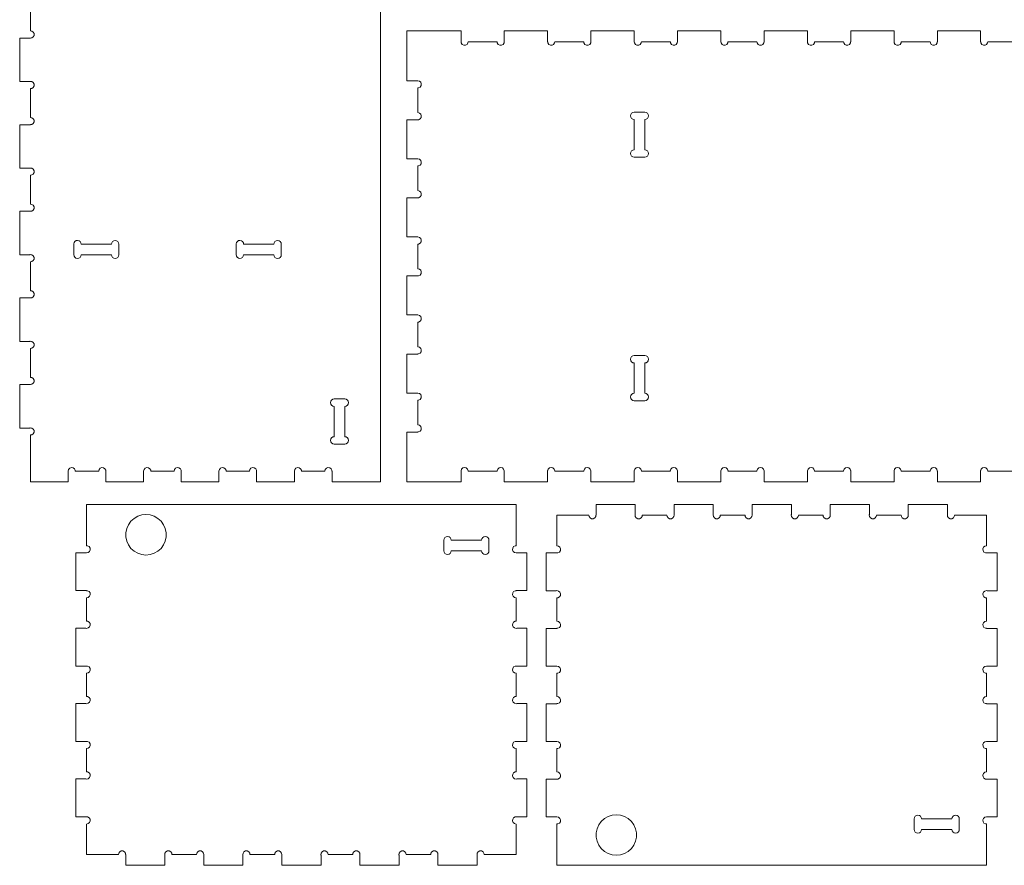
# Model space of a CAD drawing. Header units: millimetres. Extents: x 26 to 1140, y 3 to 1115.
# Tile 1 of 3: x 26 to 571, y 3 to 472. Entities that reach past the tile are written whole.
import ezdxf

# ---------------------------------------------------------------- set-up
doc = ezdxf.new("R2010")
doc.units = ezdxf.units.MM

msp = doc.modelspace()

# ---------------------------------------------------------------- linework, layer by layer
at = {"color": 7, "linetype": 'Continuous', "lineweight": 15}
for p, q in [((225.78, 1115.33), (225.78, 215.33)), ((31.78, 465.28), (31.78, 481.37)), ((32.49, 465.2), (31.78, 465.28)), ((33.28, 464.65), (32.49, 465.2)), ((33.72, 463.81), (33.28, 464.65)), ((240.38, 465.33), (240.38, 437.69)), ((270.38, 465.33), (240.38, 465.33)), ((270.38, 459.33), (270.38, 465.33)), ((294.38, 465.33), (294.38, 459.33)), ((318.38, 465.33), (294.38, 465.33)), ((318.38, 459.33), (318.38, 465.33)), ((342.38, 465.33), (342.38, 459.33)), ((366.38, 465.33), (342.38, 465.33)), ((366.38, 459.33), (366.38, 465.33)), ((390.38, 465.33), (390.38, 459.33)), ((414.38, 465.33), (390.38, 465.33)), ((414.38, 459.33), (414.38, 465.33)), ((438.38, 465.33), (438.38, 459.33)), ((462.38, 465.33), (438.38, 465.33)), ((462.38, 459.33), (462.38, 465.33)), ((486.38, 465.33), (486.38, 459.33)), ((510.38, 465.33), (486.38, 465.33)), ((510.38, 459.33), (510.38, 465.33)), ((534.38, 465.33), (534.38, 459.33)), ((558.38, 465.33), (534.38, 465.33)), ((558.38, 459.33), (558.38, 465.33)), ((25.78, 437.23), (25.78, 461.33)), ((25.78, 461.33), (31.78, 461.33)), ((31.78, 461.37), (32.49, 461.46)), ((31.78, 461.33), (31.78, 461.37)), ((32.49, 461.46), (33.28, 462)), ((33.28, 462), (33.72, 462.85)), ((33.72, 462.85), (33.72, 463.81)), ((270.42, 459.33), (270.38, 459.33)), ((270.51, 458.62), (270.42, 459.33)), ((271.05, 457.83), (270.51, 458.62)), ((274.25, 458.62), (273.7, 457.83)), ((274.33, 459.33), (274.25, 458.62)), ((290.42, 459.33), (274.33, 459.33)), ((290.51, 458.62), (290.42, 459.33)), ((291.05, 457.83), (290.51, 458.62)), ((294.25, 458.62), (293.7, 457.83)), ((294.33, 459.33), (294.25, 458.62)), ((294.38, 459.33), (294.33, 459.33)), ((318.42, 459.33), (318.38, 459.33)), ((318.51, 458.62), (318.42, 459.33)), ((319.05, 457.83), (318.51, 458.62)), ((322.25, 458.62), (321.7, 457.83)), ((322.33, 459.33), (322.25, 458.62)), ((338.42, 459.33), (322.33, 459.33)), ((338.51, 458.62), (338.42, 459.33)), ((339.05, 457.83), (338.51, 458.62)), ((342.25, 458.62), (341.7, 457.83)), ((342.33, 459.33), (342.25, 458.62)), ((342.38, 459.33), (342.33, 459.33)), ((366.42, 459.33), (366.38, 459.33)), ((366.51, 458.62), (366.42, 459.33)), ((367.05, 457.83), (366.51, 458.62)), ((370.25, 458.62), (369.7, 457.83)), ((370.33, 459.33), (370.25, 458.62)), ((386.42, 459.33), (370.33, 459.33)), ((386.51, 458.62), (386.42, 459.33)), ((387.05, 457.83), (386.51, 458.62)), ((390.25, 458.62), (389.7, 457.83)), ((390.33, 459.33), (390.25, 458.62)), ((390.38, 459.33), (390.33, 459.33)), ((414.42, 459.33), (414.38, 459.33)), ((414.51, 458.62), (414.42, 459.33)), ((415.05, 457.83), (414.51, 458.62)), ((418.25, 458.62), (417.7, 457.83)), ((418.33, 459.33), (418.25, 458.62)), ((434.42, 459.33), (418.33, 459.33)), ((434.51, 458.62), (434.42, 459.33)), ((435.05, 457.83), (434.51, 458.62)), ((438.25, 458.62), (437.7, 457.83)), ((438.33, 459.33), (438.25, 458.62)), ((438.38, 459.33), (438.33, 459.33)), ((462.42, 459.33), (462.38, 459.33)), ((462.51, 458.62), (462.42, 459.33)), ((463.05, 457.83), (462.51, 458.62)), ((466.25, 458.62), (465.7, 457.83)), ((466.33, 459.33), (466.25, 458.62)), ((482.42, 459.33), (466.33, 459.33)), ((482.51, 458.62), (482.42, 459.33)), ((483.05, 457.83), (482.51, 458.62)), ((486.25, 458.62), (485.7, 457.83)), ((486.33, 459.33), (486.25, 458.62)), ((486.38, 459.33), (486.33, 459.33)), ((510.42, 459.33), (510.38, 459.33)), ((510.51, 458.62), (510.42, 459.33)), ((511.05, 457.83), (510.51, 458.62)), ((514.25, 458.62), (513.7, 457.83)), ((514.33, 459.33), (514.25, 458.62)), ((530.42, 459.33), (514.33, 459.33)), ((530.51, 458.62), (530.42, 459.33)), ((531.05, 457.83), (530.51, 458.62)), ((534.25, 458.62), (533.7, 457.83)), ((534.33, 459.33), (534.25, 458.62)), ((534.38, 459.33), (534.33, 459.33)), ((558.42, 459.33), (558.38, 459.33)), ((558.51, 458.62), (558.42, 459.33)), ((559.05, 457.83), (558.51, 458.62)), ((562.25, 458.62), (561.7, 457.83)), ((562.33, 459.33), (562.25, 458.62)), ((578.42, 459.33), (562.33, 459.33)), ((271.9, 457.38), (271.05, 457.83)), ((272.86, 457.38), (271.9, 457.38)), ((273.7, 457.83), (272.86, 457.38)), ((291.9, 457.38), (291.05, 457.83)), ((292.86, 457.38), (291.9, 457.38)), ((293.7, 457.83), (292.86, 457.38)), ((319.9, 457.38), (319.05, 457.83)), ((320.86, 457.38), (319.9, 457.38)), ((321.7, 457.83), (320.86, 457.38)), ((339.9, 457.38), (339.05, 457.83)), ((340.86, 457.38), (339.9, 457.38)), ((341.7, 457.83), (340.86, 457.38)), ((367.9, 457.38), (367.05, 457.83)), ((368.86, 457.38), (367.9, 457.38)), ((369.7, 457.83), (368.86, 457.38)), ((387.9, 457.38), (387.05, 457.83)), ((388.86, 457.38), (387.9, 457.38)), ((389.7, 457.83), (388.86, 457.38)), ((415.9, 457.38), (415.05, 457.83)), ((416.86, 457.38), (415.9, 457.38)), ((417.7, 457.83), (416.86, 457.38)), ((435.9, 457.38), (435.05, 457.83)), ((436.86, 457.38), (435.9, 457.38)), ((437.7, 457.83), (436.86, 457.38)), ((463.9, 457.38), (463.05, 457.83)), ((464.86, 457.38), (463.9, 457.38)), ((465.7, 457.83), (464.86, 457.38)), ((483.9, 457.38), (483.05, 457.83)), ((484.86, 457.38), (483.9, 457.38)), ((485.7, 457.83), (484.86, 457.38)), ((511.9, 457.38), (511.05, 457.83)), ((512.86, 457.38), (511.9, 457.38)), ((513.7, 457.83), (512.86, 457.38)), ((531.9, 457.38), (531.05, 457.83)), ((532.86, 457.38), (531.9, 457.38)), ((533.7, 457.83), (532.86, 457.38)), ((559.9, 457.38), (559.05, 457.83)), ((560.86, 457.38), (559.9, 457.38)), ((561.7, 457.83), (560.86, 457.38)), ((31.31, 437.23), (25.78, 437.23)), ((31.54, 437.31), (31.31, 437.23)), ((32.49, 437.2), (31.54, 437.31)), ((33.28, 436.65), (32.49, 437.2)), ((33.72, 435.81), (33.28, 436.65)), ((240.38, 437.69), (246.38, 437.69)), ((246.38, 437.69), (247.31, 437.46)), ((247.31, 437.46), (248.02, 436.83)), ((248.02, 436.83), (248.36, 435.93)), ((31.78, 433.37), (32.49, 433.46)), ((31.78, 417.28), (31.78, 433.37)), ((32.49, 433.46), (33.28, 434)), ((33.28, 434), (33.72, 434.85)), ((33.72, 434.85), (33.72, 435.81)), ((246.38, 433.75), (246.38, 420.05)), ((246.86, 433.75), (246.38, 433.75)), ((247.7, 434.19), (246.86, 433.75)), ((248.25, 434.98), (247.7, 434.19)), ((248.36, 435.93), (248.25, 434.98)), ((372.28, 420.33), (366.38, 420.33)), ((32.49, 417.2), (31.78, 417.28)), ((33.28, 416.65), (32.49, 417.2)), ((33.72, 415.81), (33.28, 416.65)), ((33.28, 414), (33.72, 414.85)), ((33.72, 414.85), (33.72, 415.81)), ((240.38, 416.05), (240.38, 394.42)), ((246.38, 416.05), (240.38, 416.05)), ((246.38, 420.05), (247.31, 419.82)), ((246.38, 416.11), (246.38, 416.05)), ((246.86, 416.11), (246.38, 416.11)), ((247.7, 416.56), (246.86, 416.11)), ((247.31, 419.82), (248.02, 419.19)), ((248.25, 417.34), (247.7, 416.56)), ((248.02, 419.19), (248.36, 418.29)), ((248.36, 418.29), (248.25, 417.34)), ((366.38, 416.23), (366.38, 399.43)), ((372.28, 399.43), (372.28, 416.23)), ((25.78, 389.23), (25.78, 413.33)), ((25.78, 413.33), (31.78, 413.33)), ((31.78, 413.37), (32.49, 413.46)), ((31.78, 413.33), (31.78, 413.37)), ((32.49, 413.46), (33.28, 414)), ((240.38, 394.42), (246.38, 394.42)), ((246.38, 394.42), (247.31, 394.19)), ((247.31, 394.19), (248.02, 393.55)), ((248.02, 393.55), (248.36, 392.66)), ((366.38, 395.33), (372.28, 395.33)), ((31.31, 389.23), (25.78, 389.23)), ((31.54, 389.31), (31.31, 389.23)), ((32.49, 389.2), (31.54, 389.31)), ((33.28, 388.65), (32.49, 389.2)), ((33.72, 387.81), (33.28, 388.65)), ((33.72, 386.85), (33.72, 387.81)), ((246.38, 390.47), (246.38, 376.78)), ((246.86, 390.47), (246.38, 390.47)), ((247.7, 390.92), (246.86, 390.47)), ((248.25, 391.71), (247.7, 390.92)), ((248.36, 392.66), (248.25, 391.71)), ((31.78, 385.37), (32.49, 385.46)), ((31.78, 369.28), (31.78, 385.37)), ((32.49, 385.46), (33.28, 386)), ((33.28, 386), (33.72, 386.85)), ((246.38, 376.78), (247.31, 376.55)), ((247.31, 376.55), (248.02, 375.92)), ((240.38, 372.78), (240.38, 351.14)), ((246.38, 372.78), (240.38, 372.78)), ((246.38, 372.84), (246.38, 372.78)), ((246.86, 372.84), (246.38, 372.84)), ((247.7, 373.28), (246.86, 372.84)), ((248.25, 374.07), (247.7, 373.28)), ((248.02, 375.92), (248.36, 375.02)), ((248.36, 375.02), (248.25, 374.07)), ((32.49, 369.2), (31.78, 369.28)), ((33.28, 368.65), (32.49, 369.2)), ((32.49, 365.46), (33.28, 366)), ((33.72, 367.81), (33.28, 368.65)), ((33.28, 366), (33.72, 366.85)), ((33.72, 366.85), (33.72, 367.81)), ((25.78, 341.23), (25.78, 365.33)), ((25.78, 365.33), (31.78, 365.33)), ((31.78, 365.37), (32.49, 365.46)), ((31.78, 365.33), (31.78, 365.37)), ((240.38, 351.14), (246.38, 351.14)), ((246.38, 351.14), (247.31, 350.91)), ((247.31, 350.91), (248.02, 350.28)), ((248.02, 350.28), (248.36, 349.38)), ((248.36, 349.38), (248.25, 348.43)), ((55.78, 341.33), (55.78, 347.23)), ((59.88, 347.13), (76.68, 347.13)), ((80.78, 347.13), (80.78, 341.23)), ((145.78, 341.33), (145.78, 347.23)), ((149.88, 347.13), (166.68, 347.13)), ((170.78, 347.13), (170.78, 341.23)), ((246.38, 347.2), (246.38, 333.51)), ((246.86, 347.2), (246.38, 347.2)), ((247.7, 347.65), (246.86, 347.2)), ((248.25, 348.43), (247.7, 347.65)), ((31.31, 341.23), (25.78, 341.23)), ((31.54, 341.31), (31.31, 341.23)), ((32.49, 341.2), (31.54, 341.31)), ((33.28, 340.65), (32.49, 341.2)), ((33.72, 339.81), (33.28, 340.65)), ((33.28, 338), (33.72, 338.85)), ((33.72, 338.85), (33.72, 339.81)), ((76.68, 341.23), (59.88, 341.23)), ((166.68, 341.23), (149.88, 341.23)), ((31.78, 337.37), (32.49, 337.46)), ((31.78, 321.28), (31.78, 337.37)), ((32.49, 337.46), (33.28, 338)), ((246.38, 333.51), (247.31, 333.28)), ((247.31, 333.28), (248.02, 332.64)), ((240.38, 329.51), (240.38, 307.87)), ((246.38, 329.51), (240.38, 329.51)), ((246.38, 329.57), (246.38, 329.51)), ((246.86, 329.57), (246.38, 329.57)), ((247.7, 330.01), (246.86, 329.57)), ((248.25, 330.8), (247.7, 330.01)), ((248.02, 332.64), (248.36, 331.75)), ((248.36, 331.75), (248.25, 330.8)), ((25.78, 293.23), (25.78, 317.33)), ((25.78, 317.33), (31.78, 317.33)), ((32.49, 321.2), (31.78, 321.28)), ((31.78, 317.37), (32.49, 317.46)), ((31.78, 317.33), (31.78, 317.37)), ((33.28, 320.65), (32.49, 321.2)), ((32.49, 317.46), (33.28, 318)), ((33.72, 319.81), (33.28, 320.65)), ((33.28, 318), (33.72, 318.85)), ((33.72, 318.85), (33.72, 319.81)), ((240.38, 307.87), (246.38, 307.87)), ((246.38, 307.87), (247.31, 307.64)), ((247.31, 307.64), (248.02, 307.01)), ((248.02, 307.01), (248.36, 306.11)), ((248.36, 306.11), (248.25, 305.16)), ((246.38, 303.93), (246.38, 290.23)), ((246.86, 303.93), (246.38, 303.93)), ((247.7, 304.37), (246.86, 303.93)), ((248.25, 305.16), (247.7, 304.37)), ((31.31, 293.23), (25.78, 293.23)), ((31.54, 293.31), (31.31, 293.23)), ((32.49, 293.2), (31.54, 293.31)), ((31.78, 289.37), (32.49, 289.46)), ((31.78, 273.28), (31.78, 289.37)), ((33.28, 292.65), (32.49, 293.2)), ((32.49, 289.46), (33.28, 290)), ((33.72, 291.81), (33.28, 292.65)), ((33.28, 290), (33.72, 290.85)), ((33.72, 290.85), (33.72, 291.81)), ((246.38, 290.23), (247.31, 290.01)), ((247.31, 290.01), (248.02, 289.37)), ((248.02, 289.37), (248.36, 288.48)), ((240.38, 286.23), (240.38, 264.6)), ((246.38, 286.23), (240.38, 286.23)), ((246.38, 286.29), (246.38, 286.23)), ((246.86, 286.29), (246.38, 286.29)), ((247.7, 286.74), (246.86, 286.29)), ((248.25, 287.53), (247.7, 286.74)), ((248.36, 288.48), (248.25, 287.53)), ((372.28, 285.38), (366.38, 285.38)), ((366.38, 281.28), (366.38, 264.48)), ((372.28, 264.48), (372.28, 281.28)), ((32.49, 273.2), (31.78, 273.28)), ((33.28, 272.65), (32.49, 273.2)), ((25.78, 245.23), (25.78, 269.33)), ((25.78, 269.33), (31.78, 269.33)), ((31.78, 269.37), (32.49, 269.46)), ((31.78, 269.33), (31.78, 269.37)), ((32.49, 269.46), (33.28, 270)), ((33.72, 271.81), (33.28, 272.65)), ((33.28, 270), (33.72, 270.85)), ((33.72, 270.85), (33.72, 271.81)), ((240.38, 264.6), (246.38, 264.6)), ((246.38, 264.6), (247.31, 264.37)), ((247.31, 264.37), (248.02, 263.73)), ((248.02, 263.73), (248.36, 262.84)), ((248.36, 262.84), (248.25, 261.89)), ((200.06, 261.33), (205.96, 261.33)), ((200.06, 240.43), (200.06, 257.23)), ((205.96, 257.23), (205.96, 240.43)), ((246.38, 260.66), (246.38, 246.96)), ((246.86, 260.66), (246.38, 260.66)), ((247.7, 261.1), (246.86, 260.66)), ((248.25, 261.89), (247.7, 261.1)), ((366.38, 260.38), (372.28, 260.38)), ((246.38, 246.96), (247.31, 246.73)), ((247.31, 246.73), (248.02, 246.1)), ((248.02, 246.1), (248.36, 245.2)), ((31.31, 245.23), (25.78, 245.23)), ((31.54, 245.31), (31.31, 245.23)), ((32.49, 245.2), (31.54, 245.31)), ((31.78, 241.37), (32.49, 241.46)), ((31.78, 215.33), (31.78, 241.37)), ((33.28, 244.65), (32.49, 245.2)), ((32.49, 241.46), (33.28, 242)), ((33.72, 243.81), (33.28, 244.65)), ((33.28, 242), (33.72, 242.85)), ((33.72, 242.85), (33.72, 243.81)), ((240.38, 242.96), (240.38, 215.33)), ((246.38, 242.96), (240.38, 242.96)), ((246.38, 243.02), (246.38, 242.96)), ((246.86, 243.02), (246.38, 243.02)), ((247.7, 243.47), (246.86, 243.02)), ((248.25, 244.25), (247.7, 243.47)), ((248.36, 245.2), (248.25, 244.25)), ((205.96, 236.33), (200.06, 236.33)), ((52.9, 222.26), (52.67, 221.33)), ((52.67, 221.33), (52.67, 215.33)), ((53.53, 222.97), (52.9, 222.26)), ((54.43, 223.31), (53.53, 222.97)), ((55.38, 223.2), (54.43, 223.31)), ((56.17, 222.65), (55.38, 223.2)), ((56.61, 221.81), (56.17, 222.65)), ((56.61, 221.33), (56.61, 221.81)), ((69.56, 221.33), (56.61, 221.33)), ((69.79, 222.26), (69.56, 221.33)), ((70.42, 222.97), (69.79, 222.26)), ((71.32, 223.31), (70.42, 222.97)), ((72.27, 223.2), (71.32, 223.31)), ((73.06, 222.65), (72.27, 223.2)), ((73.5, 221.81), (73.06, 222.65)), ((73.5, 221.33), (73.5, 221.81)), ((73.56, 221.33), (73.5, 221.33)), ((73.56, 215.33), (73.56, 221.33)), ((94.68, 222.26), (94.45, 221.33)), ((94.45, 221.33), (94.45, 215.33)), ((95.31, 222.97), (94.68, 222.26)), ((96.21, 223.31), (95.31, 222.97)), ((97.16, 223.2), (96.21, 223.31)), ((97.94, 222.65), (97.16, 223.2)), ((98.39, 221.81), (97.94, 222.65)), ((98.39, 221.33), (98.39, 221.81)), ((111.34, 221.33), (98.39, 221.33)), ((111.57, 222.26), (111.34, 221.33)), ((112.2, 222.97), (111.57, 222.26)), ((113.1, 223.31), (112.2, 222.97)), ((114.05, 223.2), (113.1, 223.31)), ((114.83, 222.65), (114.05, 223.2)), ((115.28, 221.81), (114.83, 222.65)), ((115.28, 221.33), (115.28, 221.81)), ((115.34, 221.33), (115.28, 221.33)), ((115.34, 215.33), (115.34, 221.33)), ((136.45, 222.26), (136.23, 221.33)), ((136.23, 221.33), (136.23, 215.33)), ((137.09, 222.97), (136.45, 222.26)), ((137.98, 223.31), (137.09, 222.97)), ((138.93, 223.2), (137.98, 223.31)), ((139.72, 222.65), (138.93, 223.2)), ((140.17, 221.81), (139.72, 222.65)), ((140.17, 221.33), (140.17, 221.81)), ((153.11, 221.33), (140.17, 221.33)), ((153.34, 222.26), (153.11, 221.33)), ((153.98, 222.97), (153.34, 222.26)), ((154.87, 223.31), (153.98, 222.97)), ((155.82, 223.2), (154.87, 223.31)), ((156.61, 222.65), (155.82, 223.2)), ((157.06, 221.81), (156.61, 222.65)), ((157.06, 221.33), (157.06, 221.81)), ((157.11, 221.33), (157.06, 221.33)), ((157.11, 215.33), (157.11, 221.33)), ((178.23, 222.26), (178, 221.33)), ((178, 221.33), (178, 215.33)), ((178.87, 222.97), (178.23, 222.26)), ((179.76, 223.31), (178.87, 222.97)), ((180.71, 223.2), (179.76, 223.31)), ((181.5, 222.65), (180.71, 223.2)), ((181.94, 221.81), (181.5, 222.65)), ((181.94, 221.33), (181.94, 221.81)), ((194.89, 221.33), (181.94, 221.33)), ((195.12, 222.26), (194.89, 221.33)), ((195.76, 222.97), (195.12, 222.26)), ((196.65, 223.31), (195.76, 222.97)), ((197.6, 223.2), (196.65, 223.31)), ((198.39, 222.65), (197.6, 223.2)), ((198.83, 221.81), (198.39, 222.65)), ((198.83, 221.33), (198.83, 221.81)), ((198.89, 221.33), (198.83, 221.33)), ((198.89, 215.33), (198.89, 221.33)), ((270.38, 221.33), (270.42, 221.33)), ((270.38, 215.33), (270.38, 221.33)), ((270.39, 221.57), (270.73, 222.46)), ((270.42, 221.33), (270.39, 221.57)), ((270.73, 222.46), (271.45, 223.1)), ((271.45, 223.1), (272.38, 223.33)), ((272.38, 223.33), (273.31, 223.1)), ((273.31, 223.1), (274.02, 222.46)), ((274.02, 222.46), (274.36, 221.57)), ((274.36, 221.57), (274.33, 221.33)), ((274.33, 221.33), (290.42, 221.33)), ((290.39, 221.57), (290.73, 222.46)), ((290.42, 221.33), (290.39, 221.57)), ((290.73, 222.46), (291.45, 223.1)), ((291.45, 223.1), (292.38, 223.33)), ((292.38, 223.33), (293.31, 223.1)), ((293.31, 223.1), (294.02, 222.46)), ((294.02, 222.46), (294.36, 221.57)), ((294.36, 221.57), (294.33, 221.33)), ((294.33, 221.33), (294.38, 221.33)), ((294.38, 221.33), (294.38, 215.33)), ((318.38, 221.33), (318.42, 221.33)), ((318.38, 215.33), (318.38, 221.33)), ((318.39, 221.57), (318.73, 222.46)), ((318.42, 221.33), (318.39, 221.57)), ((318.73, 222.46), (319.45, 223.1)), ((319.45, 223.1), (320.38, 223.33)), ((320.38, 223.33), (321.31, 223.1)), ((321.31, 223.1), (322.02, 222.46)), ((322.02, 222.46), (322.36, 221.57)), ((322.36, 221.57), (322.33, 221.33)), ((322.33, 221.33), (338.42, 221.33)), ((338.39, 221.57), (338.73, 222.46)), ((338.42, 221.33), (338.39, 221.57)), ((338.73, 222.46), (339.45, 223.1)), ((339.45, 223.1), (340.38, 223.33)), ((340.38, 223.33), (341.31, 223.1)), ((341.31, 223.1), (342.02, 222.46)), ((342.02, 222.46), (342.36, 221.57)), ((342.36, 221.57), (342.33, 221.33)), ((342.33, 221.33), (342.38, 221.33)), ((342.38, 221.33), (342.38, 215.33)), ((366.38, 221.33), (366.42, 221.33)), ((366.38, 215.33), (366.38, 221.33)), ((366.39, 221.57), (366.73, 222.46)), ((366.42, 221.33), (366.39, 221.57)), ((366.73, 222.46), (367.45, 223.1)), ((367.45, 223.1), (368.38, 223.33)), ((368.38, 223.33), (369.31, 223.1)), ((369.31, 223.1), (370.02, 222.46)), ((370.02, 222.46), (370.36, 221.57)), ((370.36, 221.57), (370.33, 221.33)), ((370.33, 221.33), (386.42, 221.33)), ((386.39, 221.57), (386.73, 222.46)), ((386.42, 221.33), (386.39, 221.57)), ((386.73, 222.46), (387.45, 223.1)), ((387.45, 223.1), (388.38, 223.33)), ((388.38, 223.33), (389.31, 223.1)), ((389.31, 223.1), (390.02, 222.46)), ((390.02, 222.46), (390.36, 221.57)), ((390.36, 221.57), (390.33, 221.33)), ((390.33, 221.33), (390.38, 221.33)), ((390.38, 221.33), (390.38, 215.33)), ((414.38, 221.33), (414.42, 221.33)), ((414.38, 215.33), (414.38, 221.33)), ((414.39, 221.57), (414.73, 222.46)), ((414.42, 221.33), (414.39, 221.57)), ((414.73, 222.46), (415.45, 223.1)), ((415.45, 223.1), (416.38, 223.33)), ((416.38, 223.33), (417.31, 223.1)), ((417.31, 223.1), (418.02, 222.46)), ((418.02, 222.46), (418.36, 221.57)), ((418.36, 221.57), (418.33, 221.33)), ((418.33, 221.33), (434.42, 221.33)), ((434.39, 221.57), (434.73, 222.46)), ((434.42, 221.33), (434.39, 221.57)), ((434.73, 222.46), (435.45, 223.1)), ((435.45, 223.1), (436.38, 223.33)), ((436.38, 223.33), (437.31, 223.1)), ((437.31, 223.1), (438.02, 222.46)), ((438.02, 222.46), (438.36, 221.57)), ((438.36, 221.57), (438.33, 221.33)), ((438.33, 221.33), (438.38, 221.33)), ((438.38, 221.33), (438.38, 215.33)), ((462.38, 221.33), (462.42, 221.33)), ((462.38, 215.33), (462.38, 221.33)), ((462.39, 221.57), (462.73, 222.46)), ((462.42, 221.33), (462.39, 221.57)), ((462.73, 222.46), (463.45, 223.1)), ((463.45, 223.1), (464.38, 223.33)), ((464.38, 223.33), (465.31, 223.1)), ((465.31, 223.1), (466.02, 222.46)), ((466.02, 222.46), (466.36, 221.57)), ((466.36, 221.57), (466.33, 221.33)), ((466.33, 221.33), (482.42, 221.33)), ((482.39, 221.57), (482.73, 222.46)), ((482.42, 221.33), (482.39, 221.57)), ((482.73, 222.46), (483.45, 223.1)), ((483.45, 223.1), (484.38, 223.33)), ((484.38, 223.33), (485.31, 223.1)), ((485.31, 223.1), (486.02, 222.46)), ((486.02, 222.46), (486.36, 221.57)), ((486.36, 221.57), (486.33, 221.33)), ((486.33, 221.33), (486.38, 221.33)), ((486.38, 221.33), (486.38, 215.33)), ((510.38, 221.33), (510.42, 221.33)), ((510.38, 215.33), (510.38, 221.33)), ((510.39, 221.57), (510.73, 222.46)), ((510.42, 221.33), (510.39, 221.57)), ((510.73, 222.46), (511.45, 223.1)), ((511.45, 223.1), (512.38, 223.33)), ((512.38, 223.33), (513.31, 223.1)), ((513.31, 223.1), (514.02, 222.46)), ((514.02, 222.46), (514.36, 221.57)), ((514.36, 221.57), (514.33, 221.33)), ((514.33, 221.33), (530.42, 221.33)), ((530.39, 221.57), (530.73, 222.46)), ((530.42, 221.33), (530.39, 221.57)), ((530.73, 222.46), (531.45, 223.1)), ((531.45, 223.1), (532.38, 223.33)), ((532.38, 223.33), (533.31, 223.1)), ((533.31, 223.1), (534.02, 222.46)), ((534.02, 222.46), (534.36, 221.57)), ((534.36, 221.57), (534.33, 221.33)), ((534.33, 221.33), (534.38, 221.33)), ((534.38, 221.33), (534.38, 215.33)), ((558.38, 221.33), (558.42, 221.33)), ((558.38, 215.33), (558.38, 221.33)), ((558.39, 221.57), (558.73, 222.46)), ((558.42, 221.33), (558.39, 221.57)), ((558.73, 222.46), (559.45, 223.1)), ((559.45, 223.1), (560.38, 223.33)), ((560.38, 223.33), (561.31, 223.1)), ((561.31, 223.1), (562.02, 222.46)), ((562.02, 222.46), (562.36, 221.57)), ((562.36, 221.57), (562.33, 221.33)), ((562.33, 221.33), (578.42, 221.33)), ((52.67, 215.33), (31.78, 215.33)), ((94.45, 215.33), (73.56, 215.33)), ((136.23, 215.33), (115.34, 215.33)), ((178, 215.33), (157.11, 215.33)), ((225.78, 215.33), (198.89, 215.33)), ((240.38, 215.33), (270.38, 215.33)), ((294.38, 215.33), (318.38, 215.33)), ((342.38, 215.33), (366.38, 215.33)), ((390.38, 215.33), (414.38, 215.33)), ((438.38, 215.33), (462.38, 215.33)), ((486.38, 215.33), (510.38, 215.33)), ((534.38, 215.33), (558.38, 215.33)), ((62.89, 179.92), (62.89, 202.87)), ((62.89, 202.87), (300.89, 202.87)), ((300.89, 202.87), (300.89, 179.92)), ((345.21, 202.87), (345.21, 196.87)), ((366.94, 202.87), (345.21, 202.87)), ((366.94, 197.33), (366.94, 202.87)), ((388.48, 202.87), (388.48, 196.87)), ((410.22, 202.87), (388.48, 202.87)), ((410.22, 197.33), (410.22, 202.87)), ((431.75, 202.87), (431.75, 196.87)), ((453.49, 202.87), (431.75, 202.87)), ((453.49, 197.33), (453.49, 202.87)), ((475.02, 202.87), (475.02, 196.87)), ((496.76, 202.87), (475.02, 202.87)), ((496.76, 197.33), (496.76, 202.87)), ((518.3, 202.87), (518.3, 196.87)), ((540.03, 202.87), (518.3, 202.87)), ((540.03, 197.33), (540.03, 202.87)), ((91.22, 196.3), (93.45, 197.03)), ((93.45, 197.03), (95.78, 197.27)), ((95.78, 197.27), (98.12, 197.03)), ((98.12, 197.03), (100.35, 196.3)), ((323.57, 196.87), (323.57, 179.98)), ((341.25, 196.87), (323.57, 196.87)), ((341.34, 196.16), (341.25, 196.87)), ((345.16, 196.87), (345.08, 196.16)), ((345.21, 196.87), (345.16, 196.87)), ((366.86, 197.11), (366.94, 197.33)), ((366.97, 196.16), (366.86, 197.11)), ((370.8, 196.87), (370.71, 196.16)), ((384.52, 196.87), (370.8, 196.87)), ((384.61, 196.16), (384.52, 196.87)), ((388.43, 196.87), (388.35, 196.16)), ((388.48, 196.87), (388.43, 196.87)), ((410.13, 197.11), (410.22, 197.33)), ((410.25, 196.16), (410.13, 197.11)), ((414.07, 196.87), (413.99, 196.16)), ((427.8, 196.87), (414.07, 196.87)), ((427.88, 196.16), (427.8, 196.87)), ((431.71, 196.87), (431.62, 196.16)), ((431.75, 196.87), (431.71, 196.87)), ((453.4, 197.11), (453.49, 197.33)), ((453.52, 196.16), (453.4, 197.11)), ((457.34, 196.87), (457.26, 196.16)), ((471.07, 196.87), (457.34, 196.87)), ((471.15, 196.16), (471.07, 196.87)), ((474.98, 196.87), (474.89, 196.16)), ((475.02, 196.87), (474.98, 196.87)), ((496.68, 197.11), (496.76, 197.33)), ((496.79, 196.16), (496.68, 197.11)), ((500.62, 196.87), (500.53, 196.16)), ((514.34, 196.87), (500.62, 196.87)), ((514.43, 196.16), (514.34, 196.87)), ((518.25, 196.87), (518.17, 196.16)), ((518.3, 196.87), (518.25, 196.87)), ((539.95, 197.11), (540.03, 197.33)), ((540.06, 196.16), (539.95, 197.11)), ((543.89, 196.87), (543.8, 196.16)), ((561.57, 196.87), (543.89, 196.87)), ((561.57, 179.98), (561.57, 196.87)), ((85.11, 189.52), (86.06, 191.66)), ((86.06, 191.66), (87.44, 193.56)), ((87.44, 193.56), (89.19, 195.13)), ((89.19, 195.13), (91.22, 196.3)), ((100.35, 196.3), (102.38, 195.13)), ((102.38, 195.13), (104.13, 193.56)), ((104.13, 193.56), (105.51, 191.66)), ((105.51, 191.66), (106.46, 189.52)), ((341.88, 195.37), (341.34, 196.16)), ((342.73, 194.92), (341.88, 195.37)), ((343.68, 194.92), (342.73, 194.92)), ((344.53, 195.37), (343.68, 194.92)), ((345.08, 196.16), (344.53, 195.37)), ((367.52, 195.37), (366.97, 196.16)), ((368.36, 194.92), (367.52, 195.37)), ((369.32, 194.92), (368.36, 194.92)), ((370.17, 195.37), (369.32, 194.92)), ((370.71, 196.16), (370.17, 195.37)), ((385.15, 195.37), (384.61, 196.16)), ((386, 194.92), (385.15, 195.37)), ((386.96, 194.92), (386, 194.92)), ((387.81, 195.37), (386.96, 194.92)), ((388.35, 196.16), (387.81, 195.37)), ((410.79, 195.37), (410.25, 196.16)), ((411.64, 194.92), (410.79, 195.37)), ((412.59, 194.92), (411.64, 194.92)), ((413.44, 195.37), (412.59, 194.92)), ((413.99, 196.16), (413.44, 195.37)), ((428.43, 195.37), (427.88, 196.16)), ((429.27, 194.92), (428.43, 195.37)), ((430.23, 194.92), (429.27, 194.92)), ((431.08, 195.37), (430.23, 194.92)), ((431.62, 196.16), (431.08, 195.37)), ((454.06, 195.37), (453.52, 196.16)), ((454.91, 194.92), (454.06, 195.37)), ((455.87, 194.92), (454.91, 194.92)), ((456.71, 195.37), (455.87, 194.92)), ((457.26, 196.16), (456.71, 195.37)), ((471.7, 195.37), (471.15, 196.16)), ((472.55, 194.92), (471.7, 195.37)), ((473.5, 194.92), (472.55, 194.92)), ((474.35, 195.37), (473.5, 194.92)), ((474.89, 196.16), (474.35, 195.37)), ((497.33, 195.37), (496.79, 196.16)), ((498.18, 194.92), (497.33, 195.37)), ((499.14, 194.92), (498.18, 194.92)), ((499.99, 195.37), (499.14, 194.92)), ((500.53, 196.16), (499.99, 195.37)), ((514.97, 195.37), (514.43, 196.16)), ((515.82, 194.92), (514.97, 195.37)), ((516.78, 194.92), (515.82, 194.92)), ((517.62, 195.37), (516.78, 194.92)), ((518.17, 196.16), (517.62, 195.37)), ((540.61, 195.37), (540.06, 196.16)), ((541.45, 194.92), (540.61, 195.37)), ((542.41, 194.92), (541.45, 194.92)), ((543.26, 195.37), (542.41, 194.92)), ((543.8, 196.16), (543.26, 195.37)), ((84.62, 187.22), (85.11, 189.52)), ((84.62, 184.87), (84.62, 187.22)), ((106.46, 189.52), (106.95, 187.22)), ((106.95, 187.22), (106.95, 184.87)), ((85.11, 182.58), (84.62, 184.87)), ((86.06, 180.43), (85.11, 182.58)), ((87.44, 178.54), (86.06, 180.43)), ((105.51, 180.43), (104.13, 178.54)), ((106.46, 182.58), (105.51, 180.43)), ((106.95, 184.87), (106.46, 182.58)), ((260.89, 177.15), (260.89, 183.05)), ((264.99, 183.05), (281.79, 183.05)), ((285.89, 183.05), (285.89, 177.15)), ((56.89, 155.09), (56.89, 176.08)), ((56.89, 176.08), (62.48, 176.08)), ((62.48, 176.08), (62.89, 175.98)), ((63.36, 179.92), (62.89, 179.92)), ((62.89, 175.98), (63.81, 176.21)), ((64.21, 179.47), (63.36, 179.92)), ((63.81, 176.21), (64.53, 176.84)), ((64.76, 178.69), (64.21, 179.47)), ((64.53, 176.84), (64.87, 177.74)), ((64.87, 177.74), (64.76, 178.69)), ((89.19, 176.97), (87.44, 178.54)), ((91.22, 175.79), (89.19, 176.97)), ((93.45, 175.07), (91.22, 175.79)), ((95.78, 174.82), (93.45, 175.07)), ((98.12, 175.07), (95.78, 174.82)), ((100.35, 175.79), (98.12, 175.07)), ((102.38, 176.97), (100.35, 175.79)), ((104.13, 178.54), (102.38, 176.97)), ((281.79, 177.15), (264.99, 177.15)), ((299.02, 178.69), (298.9, 177.74)), ((298.9, 177.74), (299.24, 176.84)), ((299.56, 179.47), (299.02, 178.69)), ((299.24, 176.84), (299.96, 176.21)), ((300.41, 179.92), (299.56, 179.47)), ((299.96, 176.21), (300.89, 175.98)), ((300.89, 179.92), (300.41, 179.92)), ((300.89, 175.98), (301.29, 176.08)), ((301.29, 176.08), (306.89, 176.08)), ((306.89, 176.08), (306.89, 155.09)), ((317.57, 175.98), (317.57, 154.99)), ((323.57, 175.98), (317.57, 175.98)), ((323.57, 179.98), (324.5, 179.75)), ((323.57, 176.04), (323.57, 175.98)), ((324.05, 176.04), (323.57, 176.04)), ((324.9, 176.48), (324.05, 176.04)), ((324.5, 179.75), (325.22, 179.11)), ((325.44, 177.27), (324.9, 176.48)), ((325.22, 179.11), (325.56, 178.22)), ((325.56, 178.22), (325.44, 177.27)), ((559.58, 178.22), (559.92, 179.11)), ((559.7, 177.27), (559.58, 178.22)), ((560.24, 176.48), (559.7, 177.27)), ((559.92, 179.11), (560.64, 179.75)), ((561.09, 176.04), (560.24, 176.48)), ((560.64, 179.75), (561.57, 179.98)), ((561.57, 176.04), (561.09, 176.04)), ((561.57, 175.98), (561.57, 176.04)), ((567.57, 175.98), (561.57, 175.98)), ((567.57, 154.99), (567.57, 175.98)), ((62.89, 155.09), (56.89, 155.09)), ((62.89, 155.03), (62.89, 155.09)), ((63.36, 155.03), (62.89, 155.03)), ((64.21, 154.59), (63.36, 155.03)), ((64.76, 153.8), (64.21, 154.59)), ((64.53, 151.95), (64.87, 152.85)), ((64.87, 152.85), (64.76, 153.8)), ((299.02, 153.8), (298.9, 152.85)), ((298.9, 152.85), (299.24, 151.95)), ((299.56, 154.59), (299.02, 153.8)), ((300.41, 155.03), (299.56, 154.59)), ((300.89, 155.03), (300.41, 155.03)), ((300.89, 155.09), (300.89, 155.03)), ((306.89, 155.09), (300.89, 155.09)), ((317.57, 154.99), (323.16, 154.99)), ((323.16, 154.99), (323.57, 155.09)), ((323.57, 155.09), (324.5, 154.86)), ((324.5, 154.86), (325.22, 154.22)), ((325.22, 154.22), (325.56, 153.33)), ((325.56, 153.33), (325.44, 152.38)), ((559.58, 153.33), (559.92, 154.22)), ((559.7, 152.38), (559.58, 153.33)), ((559.92, 154.22), (560.64, 154.86)), ((560.64, 154.86), (561.57, 155.09)), ((561.57, 155.09), (561.98, 154.99)), ((561.98, 154.99), (567.57, 154.99)), ((62.89, 151.09), (63.81, 151.32)), ((62.89, 138.14), (62.89, 151.09)), ((63.81, 151.32), (64.53, 151.95)), ((299.24, 151.95), (299.96, 151.32)), ((299.96, 151.32), (300.89, 151.09)), ((300.89, 151.09), (300.89, 138.14)), ((323.57, 151.15), (323.57, 138.2)), ((324.05, 151.15), (323.57, 151.15)), ((324.9, 151.59), (324.05, 151.15)), ((325.44, 152.38), (324.9, 151.59)), ((560.24, 151.59), (559.7, 152.38)), ((561.09, 151.15), (560.24, 151.59)), ((561.57, 151.15), (561.09, 151.15)), ((561.57, 138.2), (561.57, 151.15)), ((63.36, 138.14), (62.89, 138.14)), ((64.21, 137.7), (63.36, 138.14)), ((64.76, 136.91), (64.21, 137.7)), ((64.87, 135.96), (64.76, 136.91)), ((299.02, 136.91), (298.9, 135.96)), ((299.56, 137.7), (299.02, 136.91)), ((300.41, 138.14), (299.56, 137.7)), ((300.89, 138.14), (300.41, 138.14)), ((323.57, 138.2), (324.5, 137.97)), ((324.5, 137.97), (325.22, 137.34)), ((325.22, 137.34), (325.56, 136.44)), ((325.56, 136.44), (325.44, 135.49)), ((559.58, 136.44), (559.92, 137.34)), ((559.7, 135.49), (559.58, 136.44)), ((559.92, 137.34), (560.64, 137.97)), ((560.64, 137.97), (561.57, 138.2)), ((56.89, 113.31), (56.89, 134.3)), ((56.89, 134.3), (62.48, 134.3)), ((62.48, 134.3), (62.89, 134.2)), ((62.89, 134.2), (63.81, 134.43)), ((63.81, 134.43), (64.53, 135.06)), ((64.53, 135.06), (64.87, 135.96)), ((298.9, 135.96), (299.24, 135.06)), ((299.24, 135.06), (299.96, 134.43)), ((299.96, 134.43), (300.89, 134.2)), ((300.89, 134.2), (301.29, 134.3)), ((301.29, 134.3), (306.89, 134.3)), ((306.89, 134.3), (306.89, 113.31)), ((317.57, 134.2), (317.57, 113.21)), ((323.57, 134.2), (317.57, 134.2)), ((323.57, 134.26), (323.57, 134.2)), ((324.05, 134.26), (323.57, 134.26)), ((324.9, 134.7), (324.05, 134.26)), ((325.44, 135.49), (324.9, 134.7)), ((560.24, 134.7), (559.7, 135.49)), ((561.09, 134.26), (560.24, 134.7)), ((561.57, 134.26), (561.09, 134.26)), ((561.57, 134.2), (561.57, 134.26)), ((567.57, 134.2), (561.57, 134.2)), ((567.57, 113.21), (567.57, 134.2)), ((62.89, 113.31), (56.89, 113.31)), ((62.89, 113.25), (62.89, 113.31)), ((63.36, 113.25), (62.89, 113.25)), ((62.89, 109.31), (63.81, 109.54)), ((62.89, 96.36), (62.89, 109.31)), ((64.21, 112.81), (63.36, 113.25)), ((63.81, 109.54), (64.53, 110.17)), ((64.76, 112.02), (64.21, 112.81)), ((64.53, 110.17), (64.87, 111.07)), ((64.87, 111.07), (64.76, 112.02)), ((299.02, 112.02), (298.9, 111.07)), ((298.9, 111.07), (299.24, 110.17)), ((299.56, 112.81), (299.02, 112.02)), ((299.24, 110.17), (299.96, 109.54)), ((300.41, 113.25), (299.56, 112.81)), ((299.96, 109.54), (300.89, 109.31)), ((300.89, 113.25), (300.41, 113.25)), ((306.89, 113.31), (300.89, 113.31)), ((300.89, 113.31), (300.89, 113.25)), ((300.89, 109.31), (300.89, 96.36)), ((317.57, 113.21), (323.16, 113.21)), ((323.16, 113.21), (323.57, 113.31)), ((323.57, 113.31), (324.5, 113.08)), ((323.57, 109.37), (323.57, 96.42)), ((324.05, 109.37), (323.57, 109.37)), ((324.9, 109.81), (324.05, 109.37)), ((324.5, 113.08), (325.22, 112.45)), ((325.44, 110.6), (324.9, 109.81)), ((325.22, 112.45), (325.56, 111.55)), ((325.56, 111.55), (325.44, 110.6)), ((559.58, 111.55), (559.92, 112.45)), ((559.7, 110.6), (559.58, 111.55)), ((560.24, 109.81), (559.7, 110.6)), ((559.92, 112.45), (560.64, 113.08)), ((561.09, 109.37), (560.24, 109.81)), ((560.64, 113.08), (561.57, 113.31)), ((561.57, 109.37), (561.09, 109.37)), ((561.57, 113.31), (561.98, 113.21)), ((561.57, 96.42), (561.57, 109.37)), ((561.98, 113.21), (567.57, 113.21)), ((63.36, 96.36), (62.89, 96.36)), ((64.21, 95.92), (63.36, 96.36)), ((63.81, 92.65), (64.53, 93.29)), ((64.76, 95.13), (64.21, 95.92)), ((64.53, 93.29), (64.87, 94.18)), ((64.87, 94.18), (64.76, 95.13)), ((299.02, 95.13), (298.9, 94.18)), ((298.9, 94.18), (299.24, 93.29)), ((299.56, 95.92), (299.02, 95.13)), ((299.24, 93.29), (299.96, 92.65)), ((300.41, 96.36), (299.56, 95.92)), ((300.89, 96.36), (300.41, 96.36)), ((323.57, 96.42), (324.5, 96.19)), ((324.9, 92.93), (324.05, 92.48)), ((324.5, 96.19), (325.22, 95.56)), ((325.44, 93.71), (324.9, 92.93)), ((325.22, 95.56), (325.56, 94.66)), ((325.56, 94.66), (325.44, 93.71)), ((559.58, 94.66), (559.92, 95.56)), ((559.7, 93.71), (559.58, 94.66)), ((560.24, 92.93), (559.7, 93.71)), ((559.92, 95.56), (560.64, 96.19)), ((561.09, 92.48), (560.24, 92.93)), ((560.64, 96.19), (561.57, 96.42)), ((56.89, 71.53), (56.89, 92.52)), ((56.89, 92.52), (62.48, 92.52)), ((62.48, 92.52), (62.89, 92.42)), ((62.89, 92.42), (63.81, 92.65)), ((299.96, 92.65), (300.89, 92.42)), ((300.89, 92.42), (301.29, 92.52)), ((301.29, 92.52), (306.89, 92.52)), ((306.89, 92.52), (306.89, 71.53)), ((317.57, 92.42), (317.57, 71.43)), ((323.57, 92.42), (317.57, 92.42)), ((323.57, 92.48), (323.57, 92.42)), ((324.05, 92.48), (323.57, 92.48)), ((561.57, 92.48), (561.09, 92.48)), ((561.57, 92.42), (561.57, 92.48)), ((567.57, 92.42), (561.57, 92.42)), ((567.57, 71.43), (567.57, 92.42)), ((62.89, 71.53), (56.89, 71.53)), ((62.89, 71.48), (62.89, 71.53)), ((63.36, 71.48), (62.89, 71.48)), ((64.21, 71.03), (63.36, 71.48)), ((64.76, 70.24), (64.21, 71.03)), ((299.56, 71.03), (299.02, 70.24)), ((300.41, 71.48), (299.56, 71.03)), ((300.89, 71.48), (300.41, 71.48)), ((306.89, 71.53), (300.89, 71.53)), ((300.89, 71.53), (300.89, 71.48)), ((317.57, 71.43), (323.16, 71.43)), ((323.16, 71.43), (323.57, 71.53)), ((323.57, 71.53), (324.5, 71.3)), ((324.5, 71.3), (325.22, 70.67)), ((559.92, 70.67), (560.64, 71.3)), ((560.64, 71.3), (561.57, 71.53)), ((561.57, 71.53), (561.98, 71.43)), ((561.98, 71.43), (567.57, 71.43)), ((62.89, 67.53), (63.81, 67.76)), ((62.89, 54.59), (62.89, 67.53)), ((63.81, 67.76), (64.53, 68.4)), ((64.53, 68.4), (64.87, 69.29)), ((64.87, 69.29), (64.76, 70.24)), ((299.02, 70.24), (298.9, 69.29)), ((298.9, 69.29), (299.24, 68.4)), ((299.24, 68.4), (299.96, 67.76)), ((299.96, 67.76), (300.89, 67.53)), ((300.89, 67.53), (300.89, 54.59)), ((323.57, 67.59), (323.57, 54.64)), ((324.05, 67.59), (323.57, 67.59)), ((324.9, 68.04), (324.05, 67.59)), ((325.44, 68.82), (324.9, 68.04)), ((325.22, 70.67), (325.56, 69.77)), ((325.56, 69.77), (325.44, 68.82)), ((559.58, 69.77), (559.92, 70.67)), ((559.7, 68.82), (559.58, 69.77)), ((560.24, 68.04), (559.7, 68.82)), ((561.09, 67.59), (560.24, 68.04)), ((561.57, 67.59), (561.09, 67.59)), ((561.57, 54.64), (561.57, 67.59)), ((63.36, 54.59), (62.89, 54.59)), ((64.21, 54.14), (63.36, 54.59)), ((300.41, 54.59), (299.56, 54.14)), ((300.89, 54.59), (300.41, 54.59)), ((323.57, 54.64), (324.5, 54.42)), ((560.64, 54.42), (561.57, 54.64)), ((56.89, 29.76), (56.89, 50.74)), ((56.89, 50.74), (62.48, 50.74)), ((62.48, 50.74), (62.89, 50.64)), ((62.89, 50.64), (63.81, 50.87)), ((63.81, 50.87), (64.53, 51.51)), ((64.76, 53.35), (64.21, 54.14)), ((64.53, 51.51), (64.87, 52.4)), ((64.87, 52.4), (64.76, 53.35)), ((299.02, 53.35), (298.9, 52.4)), ((298.9, 52.4), (299.24, 51.51)), ((299.56, 54.14), (299.02, 53.35)), ((299.24, 51.51), (299.96, 50.87)), ((299.96, 50.87), (300.89, 50.64)), ((300.89, 50.64), (301.29, 50.74)), ((301.29, 50.74), (306.89, 50.74)), ((306.89, 50.74), (306.89, 29.76)), ((317.57, 50.64), (317.57, 29.66)), ((323.57, 50.64), (317.57, 50.64)), ((323.57, 50.7), (323.57, 50.64)), ((324.05, 50.7), (323.57, 50.7)), ((324.9, 51.15), (324.05, 50.7)), ((324.5, 54.42), (325.22, 53.78)), ((325.44, 51.93), (324.9, 51.15)), ((325.22, 53.78), (325.56, 52.89)), ((325.56, 52.89), (325.44, 51.93)), ((559.58, 52.89), (559.92, 53.78)), ((559.7, 51.93), (559.58, 52.89)), ((560.24, 51.15), (559.7, 51.93)), ((559.92, 53.78), (560.64, 54.42)), ((561.09, 50.7), (560.24, 51.15)), ((561.57, 50.7), (561.09, 50.7)), ((561.57, 50.64), (561.57, 50.7)), ((567.57, 50.64), (561.57, 50.64)), ((567.57, 29.66), (567.57, 50.64)), ((62.89, 29.76), (56.89, 29.76)), ((62.89, 29.7), (62.89, 29.76)), ((63.36, 29.7), (62.89, 29.7)), ((64.21, 29.25), (63.36, 29.7)), ((64.76, 28.46), (64.21, 29.25)), ((64.53, 26.62), (64.87, 27.51)), ((64.87, 27.51), (64.76, 28.46)), ((299.02, 28.46), (298.9, 27.51)), ((298.9, 27.51), (299.24, 26.62)), ((299.56, 29.25), (299.02, 28.46)), ((300.41, 29.7), (299.56, 29.25)), ((300.89, 29.7), (300.41, 29.7)), ((306.89, 29.76), (300.89, 29.76)), ((300.89, 29.76), (300.89, 29.7)), ((317.57, 29.66), (323.16, 29.66)), ((323.16, 29.66), (323.57, 29.76)), ((323.57, 29.76), (324.5, 29.53)), ((324.5, 29.53), (325.22, 28.89)), ((325.22, 28.89), (325.56, 28)), ((325.56, 28), (325.44, 27.05)), ((349.87, 28.77), (348.13, 27.2)), ((351.9, 29.94), (349.87, 28.77)), ((354.13, 30.67), (351.9, 29.94)), ((356.47, 30.91), (354.13, 30.67)), ((358.8, 30.67), (356.47, 30.91)), ((361.03, 29.94), (358.8, 30.67)), ((363.07, 28.77), (361.03, 29.94)), ((364.81, 27.2), (363.07, 28.77)), ((521.57, 28.58), (521.57, 22.68)), ((542.47, 28.58), (525.67, 28.58)), ((546.57, 22.68), (546.57, 28.58)), ((559.58, 28), (559.92, 28.89)), ((559.7, 27.05), (559.58, 28)), ((559.92, 28.89), (560.64, 29.53)), ((560.64, 29.53), (561.57, 29.76)), ((561.57, 29.76), (561.98, 29.66)), ((561.98, 29.66), (567.57, 29.66)), ((62.89, 25.76), (63.81, 25.98)), ((62.89, 8.87), (62.89, 25.76)), ((63.81, 25.98), (64.53, 26.62)), ((299.24, 26.62), (299.96, 25.98)), ((299.96, 25.98), (300.89, 25.76)), ((300.89, 25.76), (300.89, 8.87)), ((323.57, 25.81), (323.57, 2.87)), ((324.05, 25.81), (323.57, 25.81)), ((324.9, 26.26), (324.05, 25.81)), ((325.44, 27.05), (324.9, 26.26)), ((345.79, 23.15), (345.3, 20.86)), ((346.75, 25.3), (345.79, 23.15)), ((348.13, 27.2), (346.75, 25.3)), ((366.19, 25.3), (364.81, 27.2)), ((367.15, 23.15), (366.19, 25.3)), ((367.63, 20.86), (367.15, 23.15)), ((525.67, 22.68), (542.47, 22.68)), ((560.24, 26.26), (559.7, 27.05)), ((561.09, 25.81), (560.24, 26.26)), ((561.57, 25.81), (561.09, 25.81)), ((561.57, 2.87), (561.57, 25.81)), ((345.3, 20.86), (345.3, 18.51)), ((345.3, 18.51), (345.79, 16.22)), ((367.15, 16.22), (367.63, 18.51)), ((367.63, 18.51), (367.63, 20.86)), ((345.79, 16.22), (346.75, 14.07)), ((346.75, 14.07), (348.13, 12.17)), ((348.13, 12.17), (349.87, 10.6)), ((363.07, 10.6), (364.81, 12.17)), ((364.81, 12.17), (366.19, 14.07)), ((366.19, 14.07), (367.15, 16.22)), ((80.57, 8.87), (62.89, 8.87)), ((80.65, 9.58), (80.57, 8.87)), ((81.2, 10.36), (80.65, 9.58)), ((82.04, 10.81), (81.2, 10.36)), ((83, 10.81), (82.04, 10.81)), ((83.85, 10.36), (83, 10.81)), ((84.39, 9.58), (83.85, 10.36)), ((84.48, 8.87), (84.39, 9.58)), ((84.52, 8.87), (84.48, 8.87)), ((84.52, 2.87), (84.52, 8.87)), ((106.29, 9.58), (106.17, 8.63)), ((106.17, 8.63), (106.26, 8.4)), ((106.26, 8.4), (106.26, 2.87)), ((106.83, 10.36), (106.29, 9.58)), ((107.68, 10.81), (106.83, 10.36)), ((108.64, 10.81), (107.68, 10.81)), ((109.48, 10.36), (108.64, 10.81)), ((110.03, 9.58), (109.48, 10.36)), ((110.11, 8.87), (110.03, 9.58)), ((123.84, 8.87), (110.11, 8.87)), ((123.92, 9.58), (123.84, 8.87)), ((124.47, 10.36), (123.92, 9.58)), ((125.32, 10.81), (124.47, 10.36)), ((126.27, 10.81), (125.32, 10.81)), ((127.12, 10.36), (126.27, 10.81)), ((127.66, 9.58), (127.12, 10.36)), ((127.75, 8.87), (127.66, 9.58)), ((127.79, 8.87), (127.75, 8.87)), ((127.79, 2.87), (127.79, 8.87)), ((149.56, 9.58), (149.45, 8.63)), ((149.45, 8.63), (149.53, 8.4)), ((149.53, 8.4), (149.53, 2.87)), ((150.1, 10.36), (149.56, 9.58)), ((150.95, 10.81), (150.1, 10.36)), ((151.91, 10.81), (150.95, 10.81)), ((152.76, 10.36), (151.91, 10.81)), ((153.3, 9.58), (152.76, 10.36)), ((153.39, 8.87), (153.3, 9.58)), ((167.11, 8.87), (153.39, 8.87)), ((167.2, 9.58), (167.11, 8.87)), ((167.74, 10.36), (167.2, 9.58)), ((168.59, 10.81), (167.74, 10.36)), ((169.55, 10.81), (168.59, 10.81)), ((170.39, 10.36), (169.55, 10.81)), ((170.94, 9.58), (170.39, 10.36)), ((171.02, 8.87), (170.94, 9.58)), ((171.07, 8.87), (171.02, 8.87)), ((171.07, 2.87), (171.07, 8.87)), ((192.83, 9.58), (192.72, 8.63)), ((192.72, 8.63), (192.8, 8.4)), ((192.8, 8.4), (192.8, 2.87)), ((193.38, 10.36), (192.83, 9.58)), ((194.22, 10.81), (193.38, 10.36)), ((195.18, 10.81), (194.22, 10.81)), ((196.03, 10.36), (195.18, 10.81)), ((196.57, 9.58), (196.03, 10.36)), ((196.66, 8.87), (196.57, 9.58)), ((210.38, 8.87), (196.66, 8.87)), ((210.47, 9.58), (210.38, 8.87)), ((211.01, 10.36), (210.47, 9.58)), ((211.86, 10.81), (211.01, 10.36)), ((212.82, 10.81), (211.86, 10.81)), ((213.67, 10.36), (212.82, 10.81)), ((214.21, 9.58), (213.67, 10.36)), ((214.3, 8.87), (214.21, 9.58)), ((214.34, 8.87), (214.3, 8.87)), ((214.34, 2.87), (214.34, 8.87)), ((236.11, 9.58), (235.99, 8.63)), ((235.99, 8.63), (236.08, 8.4)), ((236.08, 8.4), (236.08, 2.87)), ((236.65, 10.36), (236.11, 9.58)), ((237.5, 10.81), (236.65, 10.36)), ((238.45, 10.81), (237.5, 10.81)), ((239.3, 10.36), (238.45, 10.81)), ((239.85, 9.58), (239.3, 10.36)), ((239.93, 8.87), (239.85, 9.58)), ((253.66, 8.87), (239.93, 8.87)), ((253.74, 9.58), (253.66, 8.87)), ((254.29, 10.36), (253.74, 9.58)), ((255.13, 10.81), (254.29, 10.36)), ((256.09, 10.81), (255.13, 10.81)), ((256.94, 10.36), (256.09, 10.81)), ((257.48, 9.58), (256.94, 10.36)), ((257.57, 8.87), (257.48, 9.58)), ((257.61, 8.87), (257.57, 8.87)), ((257.61, 2.87), (257.61, 8.87)), ((279.38, 9.58), (279.26, 8.63)), ((279.26, 8.63), (279.35, 8.4)), ((279.35, 8.4), (279.35, 2.87)), ((279.92, 10.36), (279.38, 9.58)), ((280.77, 10.81), (279.92, 10.36)), ((281.73, 10.81), (280.77, 10.81)), ((282.58, 10.36), (281.73, 10.81)), ((283.12, 9.58), (282.58, 10.36)), ((283.21, 8.87), (283.12, 9.58)), ((300.89, 8.87), (283.21, 8.87)), ((349.87, 10.6), (351.9, 9.43)), ((351.9, 9.43), (354.13, 8.7)), ((354.13, 8.7), (356.47, 8.46)), ((356.47, 8.46), (358.8, 8.7)), ((358.8, 8.7), (361.03, 9.43)), ((361.03, 9.43), (363.07, 10.6)), ((106.26, 2.87), (84.52, 2.87)), ((149.53, 2.87), (127.79, 2.87)), ((192.8, 2.87), (171.07, 2.87)), ((236.08, 2.87), (214.34, 2.87)), ((279.35, 2.87), (257.61, 2.87)), ((323.57, 2.87), (561.57, 2.87))]:
    msp.add_line(p, q, dxfattribs=at)
for centre, start, end in [((366.38, 418.28), 90, 270), ((372.28, 418.28), 270, 90), ((366.38, 397.38), 90, 270), ((372.28, 397.38), 270, 90), ((57.83, 347.18), 358.6028, 178.6028), ((78.73, 347.13), 0, 180), ((147.83, 347.18), 358.6028, 178.6028), ((168.73, 347.13), 0, 180), ((57.83, 341.28), 178.6028, 358.6028), ((78.73, 341.23), 180, 0), ((147.83, 341.28), 178.6028, 358.6028), ((168.73, 341.23), 180, 0), ((366.38, 283.33), 90, 270), ((372.28, 283.33), 270, 90), ((366.38, 262.43), 90, 270), ((372.28, 262.43), 270, 90), ((200.06, 259.28), 90, 270), ((205.96, 259.28), 270, 90), ((200.06, 238.38), 90, 270), ((205.96, 238.38), 270, 90), ((262.94, 183.05), 0, 180), ((283.84, 183.05), 0, 180), ((262.94, 177.15), 180, 0), ((283.84, 177.15), 180, 360), ((523.62, 28.58), 360, 180), ((544.52, 28.58), 0, 180), ((523.62, 22.68), 180, 0), ((544.52, 22.68), 180, 0)]:
    msp.add_arc(centre, 2.05, start, end, dxfattribs=at)

doc.saveas('drawing.dxf')
